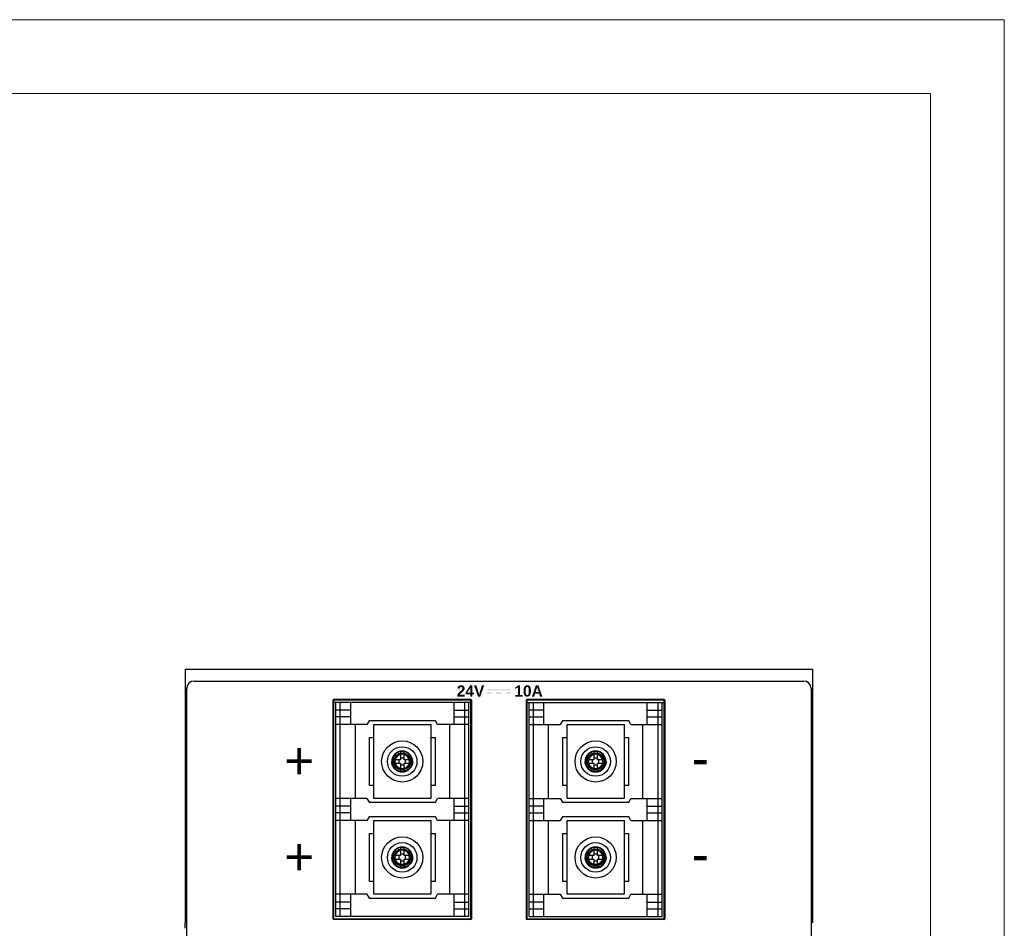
# Model space of a CAD drawing. Header units: millimetres. Extents: x 0 to 420, y 0 to 297.
# Tile 6 of 6: x 287 to 420, y 174 to 297. Entities that reach past the tile are written whole.
import ezdxf

# ---------------------------------------------------------------- set-up
doc = ezdxf.new("R2010")
doc.units = ezdxf.units.MM
doc.layers.get('0').update_dxf_attribs({"linetype": 'CONTINUOUS', "lineweight": 13})
doc.layers.add('Black', color=250, linetype='CONTINUOUS', lineweight=9)
doc.layers.add('Line', color=3, linetype='CONTINUOUS', lineweight=25)
doc.styles.add('arial', font='arial.ttf', dxfattribs={"height": 5})

msp = doc.modelspace()

# ---------------------------------------------------------------- hatches: boundary and pattern name
at = {"layer": 'Black'}
h = msp.add_hatch(color=7, dxfattribs=at)
h.paths.add_polyline_path([(353.1, 206.27), (349.91, 206.27), (349.91, 206.12), (353.1, 206.12)])
h.paths.add_polyline_path([(350.54, 205.85), (349.91, 205.85), (349.91, 205.7), (350.54, 205.7)])
h.paths.add_polyline_path([(351.82, 205.85), (351.18, 205.85), (351.18, 205.7), (351.82, 205.7)])
h.paths.add_polyline_path([(353.1, 205.85), (352.46, 205.85), (352.46, 205.7), (353.1, 205.7)])

# ---------------------------------------------------------------- linework, layer by layer
at = {"ltscale": 5}
for points in [[(0, 0), (420, 0), (420, 297), (0, 297)], [(10, 10), (410, 10), (410, 287), (10, 287)]]:
    msp.add_lwpolyline(points, close=True, dxfattribs=at)
at = {"layer": 'Line', "color": 7}
for p, q in [((309.02, 209), (309.02, 174.66)), ((309.02, 209), (394.02, 209)), ((394.02, 209), (394.02, 174.66)), ((310.22, 207.4), (392.82, 207.4)), ((309.22, 90.55), (309.22, 206.4)), ((393.82, 206.4), (393.82, 90.55)), ((347.72, 204.9), (329.12, 204.9)), ((329.12, 204.8), (329.12, 175.2)), ((347.72, 204.8), (329.12, 204.8)), ((347.72, 204.5), (329.12, 204.5)), ((329.42, 175.5), (329.42, 204.5)), ((329.98, 204.5), (329.98, 175.5)), ((331.42, 204.5), (331.42, 201.5)), ((345.42, 204.5), (345.42, 201.5)), ((346.85, 204.5), (346.85, 175.5)), ((347.42, 204.5), (347.42, 175.5)), ((347.72, 175.2), (347.72, 204.8)), ((373.92, 204.9), (355.32, 204.9)), ((355.32, 204.8), (355.32, 175.2)), ((373.92, 204.8), (355.32, 204.8)), ((355.32, 204.5), (373.92, 204.5)), ((355.62, 175.5), (355.62, 204.5)), ((356.18, 204.5), (356.18, 175.5)), ((357.62, 201.5), (357.62, 204.5)), ((371.62, 201.5), (371.62, 204.5)), ((373.05, 204.5), (373.05, 175.5)), ((373.62, 175.5), (373.62, 204.5)), ((373.92, 175.2), (373.92, 204.8)), ((331.42, 203.45), (329.42, 203.45)), ((345.42, 203.45), (347.42, 203.45)), ((357.62, 203.45), (355.62, 203.45)), ((371.62, 203.45), (373.62, 203.45)), ((331.42, 202.55), (329.42, 202.55)), ((333.63, 201.5), (329.42, 201.5)), ((332.02, 201.5), (332.02, 191.5)), ((333.92, 202), (333.63, 201.5)), ((342.92, 202), (333.92, 202)), ((343.21, 201.5), (342.92, 202)), ((347.42, 201.5), (343.21, 201.5)), ((344.82, 201.5), (344.82, 191.5)), ((345.42, 202.55), (347.42, 202.55)), ((355.62, 202.55), (357.62, 202.55)), ((355.62, 201.5), (359.83, 201.5)), ((358.22, 191.5), (358.22, 201.5)), ((360.12, 202), (359.83, 201.5)), ((369.12, 202), (360.12, 202)), ((369.41, 201.5), (369.12, 202)), ((369.41, 201.5), (373.62, 201.5)), ((371.02, 191.5), (371.02, 201.5)), ((371.62, 202.55), (373.62, 202.55)), ((334.52, 201.45), (334.52, 191.55)), ((342.32, 201.45), (334.52, 201.45)), ((342.32, 191.55), (342.32, 201.45)), ((360.72, 201.45), (360.72, 191.55)), ((368.52, 201.45), (360.72, 201.45)), ((368.52, 191.55), (368.52, 201.45)), ((333.92, 199.75), (333.92, 193.25)), ((333.92, 199.75), (334.52, 199.75)), ((342.32, 199.75), (342.92, 199.75)), ((342.92, 193.25), (342.92, 199.75)), ((360.12, 199.75), (360.12, 193.25)), ((360.12, 199.75), (360.72, 199.75)), ((368.52, 199.75), (369.12, 199.75)), ((369.12, 193.25), (369.12, 199.75)), ((338.18, 197.84), (338.18, 196.74)), ((338.66, 196.74), (338.66, 197.84)), ((364.38, 197.84), (364.38, 196.74)), ((364.86, 196.74), (364.86, 197.84)), ((338.18, 196.74), (337.07, 196.74)), ((337.07, 196.26), (338.18, 196.26)), ((337.97, 196.74), (337.97, 196.26)), ((338.66, 196.95), (338.18, 196.95)), ((338.18, 196.26), (338.18, 195.16)), ((339.76, 196.74), (338.66, 196.74)), ((338.66, 195.16), (338.66, 196.26)), ((338.66, 196.26), (339.76, 196.26)), ((338.87, 196.26), (338.87, 196.74)), ((364.38, 196.74), (363.27, 196.74)), ((363.27, 196.26), (364.38, 196.26)), ((364.17, 196.74), (364.17, 196.26)), ((364.86, 196.95), (364.38, 196.95)), ((364.38, 196.26), (364.38, 195.16)), ((365.96, 196.74), (364.86, 196.74)), ((364.86, 195.16), (364.86, 196.26)), ((364.86, 196.26), (365.96, 196.26)), ((365.07, 196.26), (365.07, 196.74)), ((338.18, 196.05), (338.66, 196.05)), ((364.38, 196.05), (364.86, 196.05)), ((334.52, 193.25), (333.92, 193.25)), ((342.92, 193.25), (342.32, 193.25)), ((360.72, 193.25), (360.12, 193.25)), ((369.12, 193.25), (368.52, 193.25)), ((333.63, 191.5), (329.42, 191.5)), ((331.42, 191.5), (331.42, 188.5)), ((333.63, 191.5), (333.92, 191)), ((333.92, 191), (342.92, 191)), ((334.52, 191.55), (342.32, 191.55)), ((342.92, 191), (343.21, 191.5)), ((347.42, 191.5), (343.21, 191.5)), ((345.42, 191.5), (345.42, 188.5)), ((355.62, 191.5), (359.83, 191.5)), ((357.62, 188.5), (357.62, 191.5)), ((359.83, 191.5), (360.12, 191)), ((360.12, 191), (369.12, 191)), ((360.72, 191.55), (368.52, 191.55)), ((369.12, 191), (369.41, 191.5)), ((369.41, 191.5), (373.62, 191.5)), ((371.62, 188.5), (371.62, 191.5)), ((331.42, 190.45), (329.42, 190.45)), ((331.42, 189.55), (329.42, 189.55)), ((345.42, 190.45), (347.42, 190.45)), ((345.42, 189.55), (347.42, 189.55)), ((357.62, 190.45), (355.62, 190.45)), ((355.62, 189.55), (357.62, 189.55)), ((371.62, 190.45), (373.62, 190.45)), ((371.62, 189.55), (373.62, 189.55)), ((333.63, 188.5), (329.42, 188.5)), ((332.02, 188.5), (332.02, 178.5)), ((333.92, 189), (333.63, 188.5)), ((342.92, 189), (333.92, 189)), ((334.52, 188.45), (334.52, 178.55)), ((342.32, 188.45), (334.52, 188.45)), ((342.32, 178.55), (342.32, 188.45)), ((343.21, 188.5), (342.92, 189)), ((347.42, 188.5), (343.21, 188.5)), ((344.82, 188.5), (344.82, 178.5)), ((355.62, 188.5), (359.83, 188.5)), ((358.22, 178.5), (358.22, 188.5)), ((360.12, 189), (359.83, 188.5)), ((369.12, 189), (360.12, 189)), ((360.72, 188.45), (360.72, 178.55)), ((368.52, 188.45), (360.72, 188.45)), ((368.52, 178.55), (368.52, 188.45)), ((369.41, 188.5), (369.12, 189)), ((369.41, 188.5), (373.62, 188.5)), ((371.02, 178.5), (371.02, 188.5)), ((333.92, 186.75), (333.92, 180.25)), ((333.92, 186.75), (334.52, 186.75)), ((342.32, 186.75), (342.92, 186.75)), ((342.92, 180.25), (342.92, 186.75)), ((360.12, 186.75), (360.12, 180.25)), ((360.12, 186.75), (360.72, 186.75)), ((368.52, 186.75), (369.12, 186.75)), ((369.12, 180.25), (369.12, 186.75)), ((338.18, 184.84), (338.18, 183.74)), ((338.66, 183.74), (338.66, 184.84)), ((364.38, 184.84), (364.38, 183.74)), ((364.86, 183.74), (364.86, 184.84)), ((338.18, 183.74), (337.07, 183.74)), ((337.07, 183.26), (338.18, 183.26)), ((337.97, 183.74), (337.97, 183.26)), ((338.66, 183.95), (338.18, 183.95)), ((338.18, 183.26), (338.18, 182.16)), ((338.18, 183.05), (338.66, 183.05)), ((339.76, 183.74), (338.66, 183.74)), ((338.66, 182.16), (338.66, 183.26)), ((338.66, 183.26), (339.76, 183.26)), ((338.87, 183.26), (338.87, 183.74)), ((364.38, 183.74), (363.27, 183.74)), ((363.27, 183.26), (364.38, 183.26)), ((364.17, 183.74), (364.17, 183.26)), ((364.86, 183.95), (364.38, 183.95)), ((364.38, 183.26), (364.38, 182.16)), ((364.38, 183.05), (364.86, 183.05)), ((365.96, 183.74), (364.86, 183.74)), ((364.86, 182.16), (364.86, 183.26)), ((364.86, 183.26), (365.96, 183.26)), ((365.07, 183.26), (365.07, 183.74)), ((334.52, 180.25), (333.92, 180.25)), ((342.92, 180.25), (342.32, 180.25)), ((360.72, 180.25), (360.12, 180.25)), ((369.12, 180.25), (368.52, 180.25)), ((333.63, 178.5), (329.42, 178.5)), ((331.42, 177.45), (329.42, 177.45)), ((331.42, 178.5), (331.42, 175.5)), ((333.63, 178.5), (333.92, 178)), ((333.92, 178), (342.92, 178)), ((334.52, 178.55), (342.32, 178.55)), ((342.92, 178), (343.21, 178.5)), ((347.42, 178.5), (343.21, 178.5)), ((345.42, 178.5), (345.42, 175.5)), ((345.42, 177.45), (347.42, 177.45)), ((355.62, 178.5), (359.83, 178.5)), ((357.62, 177.45), (355.62, 177.45)), ((357.62, 175.5), (357.62, 178.5)), ((359.83, 178.5), (360.12, 178)), ((360.12, 178), (369.12, 178)), ((360.72, 178.55), (368.52, 178.55)), ((369.12, 178), (369.41, 178.5)), ((369.41, 178.5), (373.62, 178.5)), ((371.62, 175.5), (371.62, 178.5)), ((371.62, 177.45), (373.62, 177.45)), ((331.42, 176.55), (329.42, 176.55)), ((345.42, 176.55), (347.42, 176.55)), ((355.62, 176.55), (357.62, 176.55)), ((371.62, 176.55), (373.62, 176.55)), ((329.12, 175.2), (347.72, 175.2)), ((347.72, 175.1), (329.12, 175.1)), ((347.42, 175.5), (329.42, 175.5)), ((355.32, 175.2), (373.92, 175.2)), ((373.92, 175.1), (355.32, 175.1)), ((355.62, 175.5), (373.62, 175.5)), ((309.02, 173.9), (309.02, 174.66))]:
    msp.add_line(p, q, dxfattribs=at)
at = {"layer": 'Line', "color": 7, "ltscale": 6}
for p, q in [((329.02, 204.8), (329.02, 175.2)), ((347.82, 204.8), (347.82, 175.2)), ((355.22, 204.8), (355.22, 175.2)), ((374.02, 204.8), (374.02, 175.2))]:
    msp.add_line(p, q, dxfattribs=at)
at = {"layer": 'Line', "color": 7}
for centre, radius in [((338.42, 196.5), 2.79), ((364.62, 196.5), 2.79), ((338.42, 196.5), 2), ((338.42, 196.5), 1.15), ((364.62, 196.5), 2), ((364.62, 196.5), 1.15), ((338.42, 183.5), 2.79), ((338.42, 183.5), 2), ((364.62, 183.5), 2.79), ((364.62, 183.5), 2), ((338.42, 183.5), 1.15), ((364.62, 183.5), 1.15)]:
    msp.add_circle(centre, radius, dxfattribs=at)
for centre, radius, start, end in [((310.22, 206.4), 1, 90, 180), ((392.82, 206.4), 1, 0, 90), ((338.42, 196.5), 1.42, 0, 180), ((338.42, 196.5), 1.35, 0, 180), ((338.42, 196.5), 1, 270, 180), ((338.42, 196.5), 0.982, 0, 180), ((364.62, 196.5), 1.42, 0, 180), ((364.62, 196.5), 1.35, 0, 180), ((364.62, 196.5), 1, 270, 180), ((364.62, 196.5), 0.982, 0, 180), ((338.42, 196.5), 1.42, 180, 0), ((364.62, 196.5), 1.42, 180, 0), ((338.42, 183.5), 1.42, 0, 180), ((338.42, 183.5), 1.35, 0, 180), ((338.42, 183.5), 1, 270, 180), ((338.42, 183.5), 0.982, 0, 180), ((364.62, 183.5), 1.42, 0, 180), ((364.62, 183.5), 1.35, 0, 180), ((364.62, 183.5), 1, 270, 180), ((364.62, 183.5), 0.982, 0, 180), ((338.42, 183.5), 1.42, 180, 0), ((364.62, 183.5), 1.42, 180, 0)]:
    msp.add_arc(centre, radius, start, end, dxfattribs=at)
at = {"layer": 'Line', "color": 7, "ltscale": 6}
for centre, start, end in [((329.12, 204.8), 90, 180), ((347.72, 204.8), 0, 90), ((355.32, 204.8), 90, 180), ((373.92, 204.8), 0, 90), ((329.12, 175.2), 180, 270), ((347.72, 175.2), 270, 0), ((355.32, 175.2), 180, 270), ((373.92, 175.2), 270, 0)]:
    msp.add_arc(centre, 0.1, start, end, dxfattribs=at)
at = {"layer": 'Line', "color": 7}
for points, knots in [([(338.66, 197.84), (338.6, 197.84), (338.5, 197.85), (338.34, 197.85), (338.23, 197.84), (338.18, 197.84)], [0, 0, 0, 0, 0.1608592, 0.321785, 0.4826441, 0.4826441, 0.4826441, 0.4826441]), ([(364.86, 197.84), (364.8, 197.84), (364.7, 197.85), (364.54, 197.85), (364.43, 197.84), (364.38, 197.84)], [0, 0, 0, 0, 0.1608592, 0.321785, 0.4826441, 0.4826441, 0.4826441, 0.4826441]), ([(336.99, 196.5), (336.99, 196.42), (337.01, 196.26), (337.07, 196.03), (337.18, 195.8), (337.33, 195.59), (337.51, 195.41), (337.72, 195.26), (337.95, 195.16), (338.18, 195.09), (338.34, 195.08), (338.42, 195.08)], [0, 0, 0, 0, 0.232404, 0.475106, 0.726811, 0.982381, 1.239923, 1.49513, 1.746058, 1.987622, 2.218513, 2.218513, 2.218513, 2.218513]), ([(336.99, 196.5), (336.99, 196.42), (337.01, 196.27), (337.07, 196.04), (337.18, 195.81), (337.33, 195.6), (337.51, 195.42), (337.72, 195.27), (337.95, 195.16), (338.18, 195.09), (338.34, 195.08), (338.42, 195.08)], [0, 0, 0, 0, 0.227771, 0.468337, 0.719535, 0.976065, 1.235117, 1.491947, 1.743789, 1.985296, 2.214326, 2.214326, 2.214326, 2.214326]), ([(338.42, 195.08), (338.34, 195.08), (338.18, 195.09), (337.95, 195.16), (337.72, 195.27), (337.51, 195.41), (337.33, 195.6), (337.18, 195.81), (337.07, 196.03), (337.01, 196.27), (336.99, 196.42), (336.99, 196.5)], [0, 0, 0, 0, 0.232404, 0.475106, 0.726811, 0.982381, 1.239923, 1.49513, 1.746058, 1.987622, 2.218513, 2.218513, 2.218513, 2.218513]), ([(337.07, 196.74), (337.07, 196.71), (337.07, 196.66), (337.07, 196.58), (337.07, 196.53), (337.07, 196.5)], [0, 0, 0, 0, 0.0804138, 0.1608607, 0.2413241, 0.2413241, 0.2413241, 0.2413241]), ([(337.07, 196.5), (337.07, 196.42), (337.08, 196.27), (337.14, 196.04), (337.25, 195.83), (337.39, 195.63), (337.56, 195.46), (337.75, 195.32), (337.97, 195.22), (338.19, 195.16), (338.34, 195.15), (338.42, 195.15)], [0, 0, 0, 0, 0.227413, 0.460521, 0.69936, 0.939632, 1.180993, 1.420211, 1.656763, 1.886538, 2.109528, 2.109528, 2.109528, 2.109528]), ([(337.07, 196.5), (337.07, 196.47), (337.07, 196.42), (337.07, 196.34), (337.07, 196.29), (337.07, 196.26)], [0, 0, 0, 0, 0.0804634, 0.1609103, 0.2413241, 0.2413241, 0.2413241, 0.2413241]), ([(338.42, 195.15), (338.34, 195.15), (338.19, 195.16), (337.97, 195.23), (337.75, 195.33), (337.55, 195.47), (337.38, 195.65), (337.24, 195.84), (337.14, 196.06), (337.08, 196.28), (337.07, 196.43), (337.07, 196.5)], [0, 0, 0, 0, 0.223252, 0.455325, 0.695138, 0.93785, 1.181868, 1.423219, 1.660116, 1.887921, 2.105492, 2.105492, 2.105492, 2.105492]), ([(338.42, 195.5), (338.39, 195.5), (338.32, 195.5), (338.23, 195.51), (338.14, 195.53), (338.06, 195.56), (337.97, 195.6), (337.89, 195.64), (337.82, 195.69), (337.75, 195.75), (337.68, 195.81), (337.62, 195.88), (337.57, 195.96), (337.52, 196.04), (337.48, 196.13), (337.45, 196.22), (337.43, 196.32), (337.41, 196.41), (337.41, 196.47), (337.41, 196.5)], [0, 0, 0, 0, 0.093755, 0.186428, 0.277947, 0.368349, 0.458124, 0.549056, 0.641787, 0.733189, 0.821995, 0.910265, 1.000718, 1.09634, 1.196638, 1.296687, 1.393855, 1.487529, 1.577223, 1.577223, 1.577223, 1.577223]), ([(338.42, 195.52), (338.36, 195.52), (338.25, 195.53), (338.09, 195.57), (337.93, 195.65), (337.79, 195.75), (337.66, 195.88), (337.56, 196.02), (337.49, 196.18), (337.44, 196.34), (337.43, 196.45), (337.43, 196.5)], [0, 0, 0, 0, 0.162478, 0.331377, 0.505908, 0.68255, 0.860142, 1.035793, 1.208202, 1.373994, 1.532338, 1.532338, 1.532338, 1.532338]), ([(337.43, 196.5), (337.43, 196.45), (337.44, 196.34), (337.49, 196.17), (337.57, 196.02), (337.67, 195.87), (337.8, 195.75), (337.94, 195.65), (338.09, 195.57), (338.26, 195.53), (338.36, 195.52), (338.42, 195.52)], [0, 0, 0, 0, 0.162478, 0.331377, 0.505908, 0.68255, 0.860142, 1.035793, 1.208202, 1.373994, 1.532338, 1.532338, 1.532338, 1.532338]), ([(338.42, 195.15), (338.49, 195.15), (338.65, 195.16), (338.87, 195.23), (339.09, 195.33), (339.28, 195.47), (339.45, 195.64), (339.59, 195.84), (339.69, 196.05), (339.75, 196.27), (339.77, 196.43), (339.77, 196.5)], [0, 0, 0, 0, 0.227413, 0.460521, 0.69936, 0.939632, 1.180993, 1.420211, 1.656763, 1.886538, 2.109528, 2.109528, 2.109528, 2.109528]), ([(339.4, 196.5), (339.4, 196.45), (339.39, 196.34), (339.34, 196.17), (339.27, 196.02), (339.16, 195.87), (339.04, 195.75), (338.89, 195.65), (338.74, 195.57), (338.58, 195.53), (338.47, 195.52), (338.42, 195.52)], [0, 0, 0, 0, 0.162478, 0.331377, 0.505908, 0.68255, 0.860142, 1.035793, 1.208202, 1.373994, 1.532338, 1.532338, 1.532338, 1.532338]), ([(338.42, 195.08), (338.49, 195.08), (338.65, 195.09), (338.89, 195.16), (339.11, 195.27), (339.32, 195.41), (339.5, 195.6), (339.65, 195.81), (339.76, 196.03), (339.82, 196.27), (339.84, 196.42), (339.84, 196.5)], [0, 0, 0, 0, 0.232404, 0.475106, 0.726811, 0.982381, 1.239923, 1.49513, 1.746058, 1.987622, 2.218513, 2.218513, 2.218513, 2.218513]), ([(338.42, 195.08), (338.49, 195.08), (338.65, 195.09), (338.88, 195.16), (339.11, 195.27), (339.32, 195.42), (339.5, 195.6), (339.65, 195.81), (339.76, 196.03), (339.82, 196.27), (339.84, 196.42), (339.84, 196.5)], [0, 0, 0, 0, 0.227771, 0.468337, 0.719535, 0.976065, 1.235117, 1.491947, 1.743789, 1.985296, 2.214326, 2.214326, 2.214326, 2.214326]), ([(339.84, 196.5), (339.84, 196.42), (339.82, 196.26), (339.76, 196.03), (339.65, 195.8), (339.5, 195.59), (339.32, 195.41), (339.11, 195.26), (338.88, 195.16), (338.65, 195.09), (338.49, 195.08), (338.42, 195.08)], [0, 0, 0, 0, 0.232404, 0.475106, 0.726811, 0.982381, 1.239923, 1.49513, 1.746058, 1.987622, 2.218513, 2.218513, 2.218513, 2.218513]), ([(338.42, 195.52), (338.47, 195.52), (338.58, 195.53), (338.74, 195.57), (338.9, 195.65), (339.05, 195.75), (339.17, 195.88), (339.27, 196.02), (339.34, 196.18), (339.39, 196.34), (339.4, 196.45), (339.4, 196.5)], [0, 0, 0, 0, 0.162478, 0.331377, 0.505908, 0.68255, 0.860142, 1.035793, 1.208202, 1.373994, 1.532338, 1.532338, 1.532338, 1.532338]), ([(339.77, 196.5), (339.77, 196.43), (339.75, 196.27), (339.69, 196.05), (339.58, 195.83), (339.44, 195.64), (339.27, 195.46), (339.07, 195.33), (338.86, 195.22), (338.64, 195.16), (338.49, 195.15), (338.42, 195.15)], [0, 0, 0, 0, 0.223252, 0.455325, 0.695138, 0.93785, 1.181868, 1.423219, 1.660116, 1.887921, 2.105492, 2.105492, 2.105492, 2.105492]), ([(339.76, 196.5), (339.76, 196.53), (339.76, 196.58), (339.76, 196.66), (339.76, 196.71), (339.76, 196.74)], [0, 0, 0, 0, 0.0804634, 0.1609103, 0.2413241, 0.2413241, 0.2413241, 0.2413241]), ([(339.76, 196.26), (339.76, 196.29), (339.76, 196.34), (339.76, 196.42), (339.76, 196.47), (339.76, 196.5)], [0, 0, 0, 0, 0.0804138, 0.1608607, 0.2413241, 0.2413241, 0.2413241, 0.2413241]), ([(363.19, 196.5), (363.19, 196.42), (363.21, 196.26), (363.27, 196.03), (363.38, 195.8), (363.53, 195.59), (363.71, 195.41), (363.92, 195.26), (364.15, 195.16), (364.38, 195.09), (364.54, 195.08), (364.62, 195.08)], [0, 0, 0, 0, 0.232404, 0.475106, 0.726811, 0.982381, 1.239923, 1.49513, 1.746058, 1.987622, 2.218513, 2.218513, 2.218513, 2.218513]), ([(363.19, 196.5), (363.19, 196.42), (363.21, 196.27), (363.27, 196.04), (363.38, 195.81), (363.53, 195.6), (363.71, 195.42), (363.92, 195.27), (364.15, 195.16), (364.38, 195.09), (364.54, 195.08), (364.62, 195.08)], [0, 0, 0, 0, 0.227771, 0.468337, 0.719535, 0.976065, 1.235117, 1.491947, 1.743789, 1.985296, 2.214326, 2.214326, 2.214326, 2.214326]), ([(364.62, 195.08), (364.54, 195.08), (364.38, 195.09), (364.15, 195.16), (363.92, 195.27), (363.71, 195.41), (363.53, 195.6), (363.38, 195.81), (363.27, 196.03), (363.21, 196.27), (363.19, 196.42), (363.19, 196.5)], [0, 0, 0, 0, 0.232404, 0.475106, 0.726811, 0.982381, 1.239923, 1.49513, 1.746058, 1.987622, 2.218513, 2.218513, 2.218513, 2.218513]), ([(363.27, 196.74), (363.27, 196.71), (363.27, 196.66), (363.27, 196.58), (363.27, 196.53), (363.27, 196.5)], [0, 0, 0, 0, 0.0804138, 0.1608607, 0.2413241, 0.2413241, 0.2413241, 0.2413241]), ([(363.27, 196.5), (363.27, 196.42), (363.28, 196.27), (363.34, 196.04), (363.45, 195.83), (363.59, 195.63), (363.76, 195.46), (363.95, 195.32), (364.17, 195.22), (364.39, 195.16), (364.54, 195.15), (364.62, 195.15)], [0, 0, 0, 0, 0.227413, 0.460521, 0.69936, 0.939632, 1.180993, 1.420211, 1.656763, 1.886538, 2.109528, 2.109528, 2.109528, 2.109528]), ([(363.27, 196.5), (363.27, 196.47), (363.27, 196.42), (363.27, 196.34), (363.27, 196.29), (363.27, 196.26)], [0, 0, 0, 0, 0.0804634, 0.1609103, 0.2413241, 0.2413241, 0.2413241, 0.2413241]), ([(364.62, 195.15), (364.54, 195.15), (364.39, 195.16), (364.17, 195.23), (363.95, 195.33), (363.75, 195.47), (363.58, 195.65), (363.44, 195.84), (363.34, 196.06), (363.28, 196.28), (363.27, 196.43), (363.27, 196.5)], [0, 0, 0, 0, 0.223252, 0.455325, 0.695138, 0.93785, 1.181868, 1.423219, 1.660116, 1.887921, 2.105492, 2.105492, 2.105492, 2.105492]), ([(364.62, 195.5), (364.59, 195.5), (364.52, 195.5), (364.43, 195.51), (364.34, 195.53), (364.26, 195.56), (364.17, 195.6), (364.09, 195.64), (364.02, 195.69), (363.95, 195.75), (363.88, 195.81), (363.82, 195.88), (363.77, 195.96), (363.72, 196.04), (363.68, 196.13), (363.65, 196.22), (363.63, 196.32), (363.61, 196.41), (363.61, 196.47), (363.61, 196.5)], [0, 0, 0, 0, 0.093755, 0.186428, 0.277947, 0.368349, 0.458124, 0.549056, 0.641787, 0.733189, 0.821995, 0.910265, 1.000718, 1.09634, 1.196638, 1.296687, 1.393855, 1.487529, 1.577223, 1.577223, 1.577223, 1.577223]), ([(364.62, 195.52), (364.56, 195.52), (364.45, 195.53), (364.29, 195.57), (364.13, 195.65), (363.99, 195.75), (363.86, 195.88), (363.76, 196.02), (363.69, 196.18), (363.64, 196.34), (363.63, 196.45), (363.63, 196.5)], [0, 0, 0, 0, 0.162478, 0.331377, 0.505908, 0.68255, 0.860142, 1.035793, 1.208202, 1.373994, 1.532338, 1.532338, 1.532338, 1.532338]), ([(363.63, 196.5), (363.63, 196.45), (363.64, 196.34), (363.69, 196.17), (363.77, 196.02), (363.87, 195.87), (364, 195.75), (364.14, 195.65), (364.29, 195.57), (364.46, 195.53), (364.56, 195.52), (364.62, 195.52)], [0, 0, 0, 0, 0.162478, 0.331377, 0.505908, 0.68255, 0.860142, 1.035793, 1.208202, 1.373994, 1.532338, 1.532338, 1.532338, 1.532338]), ([(364.62, 195.15), (364.69, 195.15), (364.85, 195.16), (365.07, 195.23), (365.29, 195.33), (365.48, 195.47), (365.65, 195.64), (365.79, 195.84), (365.89, 196.05), (365.95, 196.27), (365.97, 196.43), (365.97, 196.5)], [0, 0, 0, 0, 0.227413, 0.460521, 0.69936, 0.939632, 1.180993, 1.420211, 1.656763, 1.886538, 2.109528, 2.109528, 2.109528, 2.109528]), ([(365.6, 196.5), (365.6, 196.45), (365.59, 196.34), (365.54, 196.17), (365.47, 196.02), (365.36, 195.87), (365.24, 195.75), (365.09, 195.65), (364.94, 195.57), (364.78, 195.53), (364.67, 195.52), (364.62, 195.52)], [0, 0, 0, 0, 0.162478, 0.331377, 0.505908, 0.68255, 0.860142, 1.035793, 1.208202, 1.373994, 1.532338, 1.532338, 1.532338, 1.532338]), ([(364.62, 195.08), (364.69, 195.08), (364.85, 195.09), (365.09, 195.16), (365.31, 195.27), (365.52, 195.41), (365.7, 195.6), (365.85, 195.81), (365.96, 196.03), (366.02, 196.27), (366.04, 196.42), (366.04, 196.5)], [0, 0, 0, 0, 0.232404, 0.475106, 0.726811, 0.982381, 1.239923, 1.49513, 1.746058, 1.987622, 2.218513, 2.218513, 2.218513, 2.218513]), ([(364.62, 195.08), (364.69, 195.08), (364.85, 195.09), (365.08, 195.16), (365.31, 195.27), (365.52, 195.42), (365.7, 195.6), (365.85, 195.81), (365.96, 196.03), (366.02, 196.27), (366.04, 196.42), (366.04, 196.5)], [0, 0, 0, 0, 0.227771, 0.468337, 0.719535, 0.976065, 1.235117, 1.491947, 1.743789, 1.985296, 2.214326, 2.214326, 2.214326, 2.214326]), ([(366.04, 196.5), (366.04, 196.42), (366.02, 196.26), (365.96, 196.03), (365.85, 195.8), (365.7, 195.59), (365.52, 195.41), (365.31, 195.26), (365.08, 195.16), (364.85, 195.09), (364.69, 195.08), (364.62, 195.08)], [0, 0, 0, 0, 0.232404, 0.475106, 0.726811, 0.982381, 1.239923, 1.49513, 1.746058, 1.987622, 2.218513, 2.218513, 2.218513, 2.218513]), ([(364.62, 195.52), (364.67, 195.52), (364.78, 195.53), (364.94, 195.57), (365.1, 195.65), (365.25, 195.75), (365.37, 195.88), (365.47, 196.02), (365.54, 196.18), (365.59, 196.34), (365.6, 196.45), (365.6, 196.5)], [0, 0, 0, 0, 0.162478, 0.331377, 0.505908, 0.68255, 0.860142, 1.035793, 1.208202, 1.373994, 1.532338, 1.532338, 1.532338, 1.532338]), ([(365.97, 196.5), (365.97, 196.43), (365.95, 196.27), (365.89, 196.05), (365.78, 195.83), (365.64, 195.64), (365.47, 195.46), (365.27, 195.33), (365.06, 195.22), (364.84, 195.16), (364.69, 195.15), (364.62, 195.15)], [0, 0, 0, 0, 0.223252, 0.455325, 0.695138, 0.93785, 1.181868, 1.423219, 1.660116, 1.887921, 2.105492, 2.105492, 2.105492, 2.105492]), ([(365.96, 196.5), (365.96, 196.53), (365.96, 196.58), (365.96, 196.66), (365.96, 196.71), (365.96, 196.74)], [0, 0, 0, 0, 0.0804634, 0.1609103, 0.2413241, 0.2413241, 0.2413241, 0.2413241]), ([(365.96, 196.26), (365.96, 196.29), (365.96, 196.34), (365.96, 196.42), (365.96, 196.47), (365.96, 196.5)], [0, 0, 0, 0, 0.0804138, 0.1608607, 0.2413241, 0.2413241, 0.2413241, 0.2413241]), ([(338.18, 195.16), (338.2, 195.16), (338.26, 195.16), (338.34, 195.16), (338.39, 195.15), (338.42, 195.15)], [0, 0, 0, 0, 0.0804139, 0.1608608, 0.241324, 0.241324, 0.241324, 0.241324]), ([(338.42, 195.15), (338.44, 195.15), (338.5, 195.16), (338.58, 195.16), (338.63, 195.16), (338.66, 195.16)], [0, 0, 0, 0, 0.0804632, 0.1609101, 0.241324, 0.241324, 0.241324, 0.241324]), ([(364.38, 195.16), (364.4, 195.16), (364.46, 195.16), (364.54, 195.16), (364.59, 195.15), (364.62, 195.15)], [0, 0, 0, 0, 0.0804139, 0.1608608, 0.241324, 0.241324, 0.241324, 0.241324]), ([(364.62, 195.15), (364.64, 195.15), (364.7, 195.16), (364.78, 195.16), (364.83, 195.16), (364.86, 195.16)], [0, 0, 0, 0, 0.0804632, 0.1609101, 0.241324, 0.241324, 0.241324, 0.241324]), ([(338.66, 184.84), (338.6, 184.84), (338.5, 184.85), (338.34, 184.85), (338.23, 184.84), (338.18, 184.84)], [0, 0, 0, 0, 0.1608592, 0.321785, 0.4826441, 0.4826441, 0.4826441, 0.4826441]), ([(364.86, 184.84), (364.8, 184.84), (364.7, 184.85), (364.54, 184.85), (364.43, 184.84), (364.38, 184.84)], [0, 0, 0, 0, 0.1608592, 0.321785, 0.4826441, 0.4826441, 0.4826441, 0.4826441]), ([(336.99, 183.5), (336.99, 183.42), (337.01, 183.26), (337.07, 183.03), (337.18, 182.8), (337.33, 182.59), (337.51, 182.41), (337.72, 182.26), (337.95, 182.16), (338.18, 182.09), (338.34, 182.08), (338.42, 182.08)], [0, 0, 0, 0, 0.232404, 0.475106, 0.726811, 0.982381, 1.239923, 1.49513, 1.746058, 1.987622, 2.218513, 2.218513, 2.218513, 2.218513]), ([(336.99, 183.5), (336.99, 183.42), (337.01, 183.27), (337.07, 183.04), (337.18, 182.81), (337.33, 182.6), (337.51, 182.42), (337.72, 182.27), (337.95, 182.16), (338.18, 182.09), (338.34, 182.08), (338.42, 182.08)], [0, 0, 0, 0, 0.227771, 0.468337, 0.719535, 0.976065, 1.235117, 1.491947, 1.743789, 1.985296, 2.214326, 2.214326, 2.214326, 2.214326]), ([(338.42, 182.08), (338.34, 182.08), (338.18, 182.09), (337.95, 182.16), (337.72, 182.27), (337.51, 182.41), (337.33, 182.6), (337.18, 182.81), (337.07, 183.03), (337.01, 183.27), (336.99, 183.42), (336.99, 183.5)], [0, 0, 0, 0, 0.232404, 0.475106, 0.726811, 0.982381, 1.239923, 1.49513, 1.746058, 1.987622, 2.218513, 2.218513, 2.218513, 2.218513]), ([(337.07, 183.74), (337.07, 183.71), (337.07, 183.66), (337.07, 183.58), (337.07, 183.53), (337.07, 183.5)], [0, 0, 0, 0, 0.0804138, 0.1608607, 0.2413241, 0.2413241, 0.2413241, 0.2413241]), ([(337.07, 183.5), (337.07, 183.42), (337.08, 183.27), (337.14, 183.04), (337.25, 182.83), (337.39, 182.63), (337.56, 182.46), (337.75, 182.32), (337.97, 182.22), (338.19, 182.16), (338.34, 182.15), (338.42, 182.15)], [0, 0, 0, 0, 0.227413, 0.460521, 0.69936, 0.939632, 1.180993, 1.420211, 1.656763, 1.886538, 2.109528, 2.109528, 2.109528, 2.109528]), ([(337.07, 183.5), (337.07, 183.47), (337.07, 183.42), (337.07, 183.34), (337.07, 183.29), (337.07, 183.26)], [0, 0, 0, 0, 0.0804634, 0.1609103, 0.2413241, 0.2413241, 0.2413241, 0.2413241]), ([(338.42, 182.15), (338.34, 182.15), (338.19, 182.16), (337.97, 182.23), (337.75, 182.33), (337.55, 182.47), (337.38, 182.65), (337.24, 182.84), (337.14, 183.06), (337.08, 183.28), (337.07, 183.43), (337.07, 183.5)], [0, 0, 0, 0, 0.223252, 0.455325, 0.695138, 0.93785, 1.181868, 1.423219, 1.660116, 1.887921, 2.105492, 2.105492, 2.105492, 2.105492]), ([(338.42, 182.5), (338.39, 182.5), (338.32, 182.5), (338.23, 182.51), (338.14, 182.53), (338.06, 182.56), (337.97, 182.6), (337.89, 182.64), (337.82, 182.69), (337.75, 182.75), (337.68, 182.81), (337.62, 182.88), (337.57, 182.96), (337.52, 183.04), (337.48, 183.13), (337.45, 183.22), (337.43, 183.32), (337.41, 183.41), (337.41, 183.47), (337.41, 183.5)], [0, 0, 0, 0, 0.093755, 0.186428, 0.277947, 0.368349, 0.458124, 0.549056, 0.641787, 0.733189, 0.821995, 0.910265, 1.000718, 1.09634, 1.196638, 1.296687, 1.393855, 1.487529, 1.577223, 1.577223, 1.577223, 1.577223]), ([(338.42, 182.52), (338.36, 182.52), (338.25, 182.53), (338.09, 182.57), (337.93, 182.65), (337.79, 182.75), (337.66, 182.88), (337.56, 183.02), (337.49, 183.18), (337.44, 183.34), (337.43, 183.45), (337.43, 183.5)], [0, 0, 0, 0, 0.162478, 0.331377, 0.505908, 0.68255, 0.860142, 1.035793, 1.208202, 1.373994, 1.532338, 1.532338, 1.532338, 1.532338]), ([(337.43, 183.5), (337.43, 183.45), (337.44, 183.34), (337.49, 183.17), (337.57, 183.02), (337.67, 182.87), (337.8, 182.75), (337.94, 182.65), (338.09, 182.57), (338.26, 182.53), (338.36, 182.52), (338.42, 182.52)], [0, 0, 0, 0, 0.162478, 0.331377, 0.505908, 0.68255, 0.860142, 1.035793, 1.208202, 1.373994, 1.532338, 1.532338, 1.532338, 1.532338]), ([(338.42, 182.15), (338.49, 182.15), (338.65, 182.16), (338.87, 182.23), (339.09, 182.33), (339.28, 182.47), (339.45, 182.64), (339.59, 182.84), (339.69, 183.05), (339.75, 183.27), (339.77, 183.43), (339.77, 183.5)], [0, 0, 0, 0, 0.227413, 0.460521, 0.69936, 0.939632, 1.180993, 1.420211, 1.656763, 1.886538, 2.109528, 2.109528, 2.109528, 2.109528]), ([(339.4, 183.5), (339.4, 183.45), (339.39, 183.34), (339.34, 183.17), (339.27, 183.02), (339.16, 182.87), (339.04, 182.75), (338.89, 182.65), (338.74, 182.57), (338.58, 182.53), (338.47, 182.52), (338.42, 182.52)], [0, 0, 0, 0, 0.162478, 0.331377, 0.505908, 0.68255, 0.860142, 1.035793, 1.208202, 1.373994, 1.532338, 1.532338, 1.532338, 1.532338]), ([(338.42, 182.08), (338.49, 182.08), (338.65, 182.09), (338.89, 182.16), (339.11, 182.27), (339.32, 182.41), (339.5, 182.6), (339.65, 182.81), (339.76, 183.03), (339.82, 183.27), (339.84, 183.42), (339.84, 183.5)], [0, 0, 0, 0, 0.232404, 0.475106, 0.726811, 0.982381, 1.239923, 1.49513, 1.746058, 1.987622, 2.218513, 2.218513, 2.218513, 2.218513]), ([(338.42, 182.08), (338.49, 182.08), (338.65, 182.09), (338.88, 182.16), (339.11, 182.27), (339.32, 182.42), (339.5, 182.6), (339.65, 182.81), (339.76, 183.03), (339.82, 183.27), (339.84, 183.42), (339.84, 183.5)], [0, 0, 0, 0, 0.227771, 0.468337, 0.719535, 0.976065, 1.235117, 1.491947, 1.743789, 1.985296, 2.214326, 2.214326, 2.214326, 2.214326]), ([(339.84, 183.5), (339.84, 183.42), (339.82, 183.26), (339.76, 183.03), (339.65, 182.8), (339.5, 182.59), (339.32, 182.41), (339.11, 182.26), (338.88, 182.16), (338.65, 182.09), (338.49, 182.08), (338.42, 182.08)], [0, 0, 0, 0, 0.232404, 0.475106, 0.726811, 0.982381, 1.239923, 1.49513, 1.746058, 1.987622, 2.218513, 2.218513, 2.218513, 2.218513]), ([(338.42, 182.52), (338.47, 182.52), (338.58, 182.53), (338.74, 182.57), (338.9, 182.65), (339.05, 182.75), (339.17, 182.88), (339.27, 183.02), (339.34, 183.18), (339.39, 183.34), (339.4, 183.45), (339.4, 183.5)], [0, 0, 0, 0, 0.162478, 0.331377, 0.505908, 0.68255, 0.860142, 1.035793, 1.208202, 1.373994, 1.532338, 1.532338, 1.532338, 1.532338]), ([(339.77, 183.5), (339.77, 183.43), (339.75, 183.27), (339.69, 183.05), (339.58, 182.83), (339.44, 182.64), (339.27, 182.46), (339.07, 182.33), (338.86, 182.22), (338.64, 182.16), (338.49, 182.15), (338.42, 182.15)], [0, 0, 0, 0, 0.223252, 0.455325, 0.695138, 0.93785, 1.181868, 1.423219, 1.660116, 1.887921, 2.105492, 2.105492, 2.105492, 2.105492]), ([(339.76, 183.5), (339.76, 183.53), (339.76, 183.58), (339.76, 183.66), (339.76, 183.71), (339.76, 183.74)], [0, 0, 0, 0, 0.0804634, 0.1609103, 0.2413241, 0.2413241, 0.2413241, 0.2413241]), ([(339.76, 183.26), (339.76, 183.29), (339.76, 183.34), (339.76, 183.42), (339.76, 183.47), (339.76, 183.5)], [0, 0, 0, 0, 0.0804138, 0.1608607, 0.2413241, 0.2413241, 0.2413241, 0.2413241]), ([(363.19, 183.5), (363.19, 183.42), (363.21, 183.26), (363.27, 183.03), (363.38, 182.8), (363.53, 182.59), (363.71, 182.41), (363.92, 182.26), (364.15, 182.16), (364.38, 182.09), (364.54, 182.08), (364.62, 182.08)], [0, 0, 0, 0, 0.232404, 0.475106, 0.726811, 0.982381, 1.239923, 1.49513, 1.746058, 1.987622, 2.218513, 2.218513, 2.218513, 2.218513]), ([(363.19, 183.5), (363.19, 183.42), (363.21, 183.27), (363.27, 183.04), (363.38, 182.81), (363.53, 182.6), (363.71, 182.42), (363.92, 182.27), (364.15, 182.16), (364.38, 182.09), (364.54, 182.08), (364.62, 182.08)], [0, 0, 0, 0, 0.227771, 0.468337, 0.719535, 0.976065, 1.235117, 1.491947, 1.743789, 1.985296, 2.214326, 2.214326, 2.214326, 2.214326]), ([(364.62, 182.08), (364.54, 182.08), (364.38, 182.09), (364.15, 182.16), (363.92, 182.27), (363.71, 182.41), (363.53, 182.6), (363.38, 182.81), (363.27, 183.03), (363.21, 183.27), (363.19, 183.42), (363.19, 183.5)], [0, 0, 0, 0, 0.232404, 0.475106, 0.726811, 0.982381, 1.239923, 1.49513, 1.746058, 1.987622, 2.218513, 2.218513, 2.218513, 2.218513]), ([(363.27, 183.74), (363.27, 183.71), (363.27, 183.66), (363.27, 183.58), (363.27, 183.53), (363.27, 183.5)], [0, 0, 0, 0, 0.0804138, 0.1608607, 0.2413241, 0.2413241, 0.2413241, 0.2413241]), ([(363.27, 183.5), (363.27, 183.42), (363.28, 183.27), (363.34, 183.04), (363.45, 182.83), (363.59, 182.63), (363.76, 182.46), (363.95, 182.32), (364.17, 182.22), (364.39, 182.16), (364.54, 182.15), (364.62, 182.15)], [0, 0, 0, 0, 0.227413, 0.460521, 0.69936, 0.939632, 1.180993, 1.420211, 1.656763, 1.886538, 2.109528, 2.109528, 2.109528, 2.109528]), ([(363.27, 183.5), (363.27, 183.47), (363.27, 183.42), (363.27, 183.34), (363.27, 183.29), (363.27, 183.26)], [0, 0, 0, 0, 0.0804634, 0.1609103, 0.2413241, 0.2413241, 0.2413241, 0.2413241]), ([(364.62, 182.15), (364.54, 182.15), (364.39, 182.16), (364.17, 182.23), (363.95, 182.33), (363.75, 182.47), (363.58, 182.65), (363.44, 182.84), (363.34, 183.06), (363.28, 183.28), (363.27, 183.43), (363.27, 183.5)], [0, 0, 0, 0, 0.223252, 0.455325, 0.695138, 0.93785, 1.181868, 1.423219, 1.660116, 1.887921, 2.105492, 2.105492, 2.105492, 2.105492]), ([(364.62, 182.5), (364.59, 182.5), (364.52, 182.5), (364.43, 182.51), (364.34, 182.53), (364.26, 182.56), (364.17, 182.6), (364.09, 182.64), (364.02, 182.69), (363.95, 182.75), (363.88, 182.81), (363.82, 182.88), (363.77, 182.96), (363.72, 183.04), (363.68, 183.13), (363.65, 183.22), (363.63, 183.32), (363.61, 183.41), (363.61, 183.47), (363.61, 183.5)], [0, 0, 0, 0, 0.093755, 0.186428, 0.277947, 0.368349, 0.458124, 0.549056, 0.641787, 0.733189, 0.821995, 0.910265, 1.000718, 1.09634, 1.196638, 1.296687, 1.393855, 1.487529, 1.577223, 1.577223, 1.577223, 1.577223]), ([(364.62, 182.52), (364.56, 182.52), (364.45, 182.53), (364.29, 182.57), (364.13, 182.65), (363.99, 182.75), (363.86, 182.88), (363.76, 183.02), (363.69, 183.18), (363.64, 183.34), (363.63, 183.45), (363.63, 183.5)], [0, 0, 0, 0, 0.162478, 0.331377, 0.505908, 0.68255, 0.860142, 1.035793, 1.208202, 1.373994, 1.532338, 1.532338, 1.532338, 1.532338]), ([(363.63, 183.5), (363.63, 183.45), (363.64, 183.34), (363.69, 183.17), (363.77, 183.02), (363.87, 182.87), (364, 182.75), (364.14, 182.65), (364.29, 182.57), (364.46, 182.53), (364.56, 182.52), (364.62, 182.52)], [0, 0, 0, 0, 0.162478, 0.331377, 0.505908, 0.68255, 0.860142, 1.035793, 1.208202, 1.373994, 1.532338, 1.532338, 1.532338, 1.532338]), ([(364.62, 182.15), (364.69, 182.15), (364.85, 182.16), (365.07, 182.23), (365.29, 182.33), (365.48, 182.47), (365.65, 182.64), (365.79, 182.84), (365.89, 183.05), (365.95, 183.27), (365.97, 183.43), (365.97, 183.5)], [0, 0, 0, 0, 0.227413, 0.460521, 0.69936, 0.939632, 1.180993, 1.420211, 1.656763, 1.886538, 2.109528, 2.109528, 2.109528, 2.109528]), ([(365.6, 183.5), (365.6, 183.45), (365.59, 183.34), (365.54, 183.17), (365.47, 183.02), (365.36, 182.87), (365.24, 182.75), (365.09, 182.65), (364.94, 182.57), (364.78, 182.53), (364.67, 182.52), (364.62, 182.52)], [0, 0, 0, 0, 0.162478, 0.331377, 0.505908, 0.68255, 0.860142, 1.035793, 1.208202, 1.373994, 1.532338, 1.532338, 1.532338, 1.532338]), ([(364.62, 182.08), (364.69, 182.08), (364.85, 182.09), (365.09, 182.16), (365.31, 182.27), (365.52, 182.41), (365.7, 182.6), (365.85, 182.81), (365.96, 183.03), (366.02, 183.27), (366.04, 183.42), (366.04, 183.5)], [0, 0, 0, 0, 0.232404, 0.475106, 0.726811, 0.982381, 1.239923, 1.49513, 1.746058, 1.987622, 2.218513, 2.218513, 2.218513, 2.218513]), ([(364.62, 182.08), (364.69, 182.08), (364.85, 182.09), (365.08, 182.16), (365.31, 182.27), (365.52, 182.42), (365.7, 182.6), (365.85, 182.81), (365.96, 183.03), (366.02, 183.27), (366.04, 183.42), (366.04, 183.5)], [0, 0, 0, 0, 0.227771, 0.468337, 0.719535, 0.976065, 1.235117, 1.491947, 1.743789, 1.985296, 2.214326, 2.214326, 2.214326, 2.214326]), ([(366.04, 183.5), (366.04, 183.42), (366.02, 183.26), (365.96, 183.03), (365.85, 182.8), (365.7, 182.59), (365.52, 182.41), (365.31, 182.26), (365.08, 182.16), (364.85, 182.09), (364.69, 182.08), (364.62, 182.08)], [0, 0, 0, 0, 0.232404, 0.475106, 0.726811, 0.982381, 1.239923, 1.49513, 1.746058, 1.987622, 2.218513, 2.218513, 2.218513, 2.218513]), ([(364.62, 182.52), (364.67, 182.52), (364.78, 182.53), (364.94, 182.57), (365.1, 182.65), (365.25, 182.75), (365.37, 182.88), (365.47, 183.02), (365.54, 183.18), (365.59, 183.34), (365.6, 183.45), (365.6, 183.5)], [0, 0, 0, 0, 0.162478, 0.331377, 0.505908, 0.68255, 0.860142, 1.035793, 1.208202, 1.373994, 1.532338, 1.532338, 1.532338, 1.532338]), ([(365.97, 183.5), (365.97, 183.43), (365.95, 183.27), (365.89, 183.05), (365.78, 182.83), (365.64, 182.64), (365.47, 182.46), (365.27, 182.33), (365.06, 182.22), (364.84, 182.16), (364.69, 182.15), (364.62, 182.15)], [0, 0, 0, 0, 0.223252, 0.455325, 0.695138, 0.93785, 1.181868, 1.423219, 1.660116, 1.887921, 2.105492, 2.105492, 2.105492, 2.105492]), ([(365.96, 183.5), (365.96, 183.53), (365.96, 183.58), (365.96, 183.66), (365.96, 183.71), (365.96, 183.74)], [0, 0, 0, 0, 0.0804634, 0.1609103, 0.2413241, 0.2413241, 0.2413241, 0.2413241]), ([(365.96, 183.26), (365.96, 183.29), (365.96, 183.34), (365.96, 183.42), (365.96, 183.47), (365.96, 183.5)], [0, 0, 0, 0, 0.0804138, 0.1608607, 0.2413241, 0.2413241, 0.2413241, 0.2413241]), ([(338.18, 182.16), (338.2, 182.16), (338.26, 182.16), (338.34, 182.16), (338.39, 182.15), (338.42, 182.15)], [0, 0, 0, 0, 0.0804139, 0.1608608, 0.241324, 0.241324, 0.241324, 0.241324]), ([(338.42, 182.15), (338.44, 182.15), (338.5, 182.16), (338.58, 182.16), (338.63, 182.16), (338.66, 182.16)], [0, 0, 0, 0, 0.0804632, 0.1609101, 0.241324, 0.241324, 0.241324, 0.241324]), ([(364.38, 182.16), (364.4, 182.16), (364.46, 182.16), (364.54, 182.16), (364.59, 182.15), (364.62, 182.15)], [0, 0, 0, 0, 0.0804139, 0.1608608, 0.241324, 0.241324, 0.241324, 0.241324]), ([(364.62, 182.15), (364.64, 182.15), (364.7, 182.16), (364.78, 182.16), (364.83, 182.16), (364.86, 182.16)], [0, 0, 0, 0, 0.0804632, 0.1609101, 0.241324, 0.241324, 0.241324, 0.241324])]:
    msp.add_open_spline(points, degree=3, knots=knots, dxfattribs=at)

# ---------------------------------------------------------------- texts
at = {"layer": 'Black', "color": 7, "insert": (345.81, 206.8), "char_height": 1.5, "attachment_point": 1, "style": 'arial'}
msp.add_mtext('{\\fArial|b1|i0|c0|p34;24V       10A}', dxfattribs=at)
at = {"layer": 'Black', "color": 7, "extrusion": (0, 0, -1), "char_height": 5, "text_direction": (1, 0, 0), "style": 'arial'}
for s, insert, attachment_point in [('+', (322.4, 193.96), 1), ('-', (379.99, 193.33), 3), ('+', (322.4, 180.95), 1), ('-', (379.99, 180.33), 3)]:
    msp.add_mtext(s, dxfattribs=dict(at, insert=insert, attachment_point=attachment_point))

doc.saveas('drawing.dxf')
